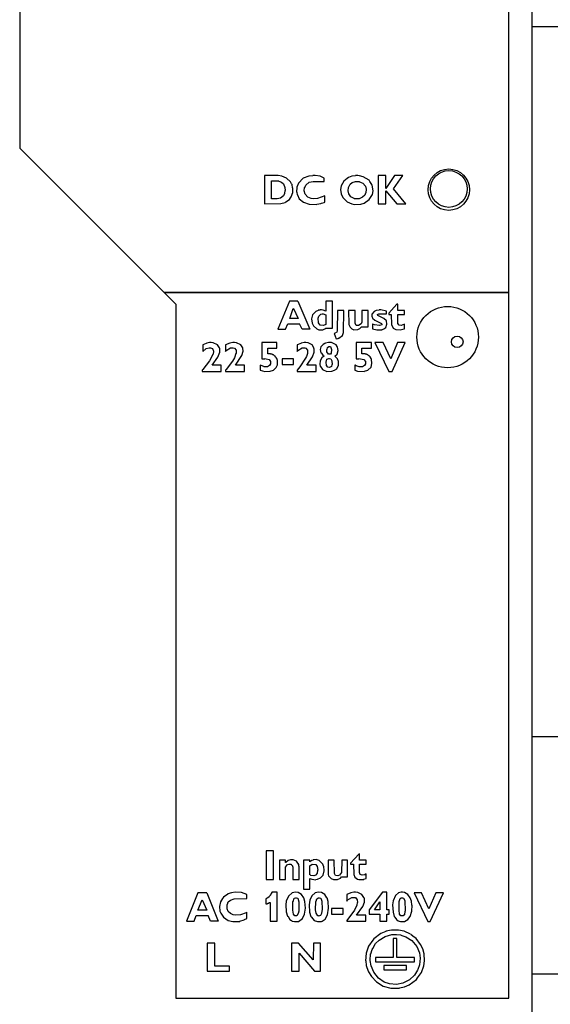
# Model space of a CAD drawing. Extents: x 0 to 420, y 0 to 297.
# Tile 5 of 12: x 125 to 147, y 136 to 177. Entities that reach past the tile are written whole.
import ezdxf

# ---------------------------------------------------------------- set-up
doc = ezdxf.new("R2010")
doc.units = 0
for name, color, linetype in [('L018', 7, 'CONTINUOUS'), ('L025', 4, 'CONTINUOUS'), ('L035', 2, 'CONTINUOUS'), ('T018', 7, 'CONTINUOUS')]:
    doc.layers.add(name, color=color, linetype=linetype)

# ---------------------------------------------------------------- blocks, each defined once
blk = doc.blocks.new('psi-data-fax-modem')
at = {"layer": 'L025'}
for p, q in [((0, -10), (17.5, -10)), ((17.5, -40), (0, -40))]:
    blk.add_line(p, q, dxfattribs=at)
at = {"layer": 'L035'}
blk.add_lwpolyline([(17.5, 0), (0, 0), (0, -50), (17.5, -50)], close=True, dxfattribs=at)
blk = doc.blocks.new('quint-ps-100-240ac-24dc-5')
at = {"layer": 'L018'}
for p, q in [((21.13, 9.262), (20.831, 9.03)), ((21.34, 9.345), (21.13, 9.262)), ((21.314, 9.135), (21.594, 9.214)), ((21.577, 9.398), (21.34, 9.35)), ((21.34, 9.35), (21.34, 9.345)), ((21.883, 9.402), (21.577, 9.402)), ((21.577, 9.402), (21.577, 9.398)), ((21.594, 9.218), (21.787, 9.214)), ((21.787, 9.214), (21.971, 9.196)), ((22.111, 9.358), (21.883, 9.402)), ((21.971, 9.196), (21.971, 9.192)), ((21.971, 9.192), (22.19, 9.117)), ((22.383, 9.227), (22.111, 9.358)), ((22.48, 9.148), (22.392, 9.218)), ((22.62, 9.047), (22.48, 9.148)), ((20.796, 8.968), (20.612, 8.718)), ((20.831, 9.03), (20.796, 8.968)), ((20.796, 8.626), (20.91, 8.828)), ((20.91, 8.828), (21.059, 8.981)), ((21.059, 8.981), (21.314, 9.135)), ((21.656, 9.043), (21.656, 8.249)), ((21.813, 9.043), (21.656, 9.043)), ((21.813, 8.249), (21.813, 9.043)), ((22.19, 9.117), (22.436, 8.959)), ((22.436, 8.959), (22.646, 8.71)), ((22.813, 8.793), (22.62, 9.047)), ((22.9, 8.604), (22.813, 8.793)), ((20.516, 8.429), (20.49, 8.1)), ((20.612, 8.718), (20.516, 8.429)), ((20.682, 8.114), (20.7, 8.394)), ((20.7, 8.394), (20.709, 8.394)), ((20.709, 8.394), (20.77, 8.587)), ((20.77, 8.587), (20.796, 8.626)), ((22.646, 8.71), (22.76, 8.438)), ((22.76, 8.438), (22.795, 8.214)), ((22.962, 8.394), (22.9, 8.604)), ((22.9, 8.604), (22.9, 8.604)), ((22.979, 8.1), (22.962, 8.394)), ((22.962, 8.394), (22.962, 8.394)), ((20.49, 8.1), (20.498, 8.1)), ((20.498, 8.1), (20.516, 7.912)), ((20.516, 7.912), (20.516, 7.912)), ((20.516, 7.912), (20.595, 7.662)), ((20.718, 7.886), (20.682, 8.114)), ((21.656, 8.249), (20.91, 8.249)), ((20.91, 8.249), (20.91, 8.061)), ((20.91, 8.061), (22.558, 8.061)), ((21.252, 7.903), (21.252, 7.719)), ((22.217, 7.903), (21.252, 7.903)), ((21.252, 7.903), (21.252, 7.719)), ((22.217, 7.903), (21.252, 7.903)), ((22.558, 8.249), (21.813, 8.249)), ((22.217, 7.719), (22.217, 7.903)), ((22.217, 7.719), (22.217, 7.903)), ((22.558, 8.061), (22.558, 8.249)), ((22.76, 7.934), (22.699, 7.736)), ((22.769, 7.934), (22.76, 7.934)), ((22.795, 8.214), (22.769, 7.934)), ((22.953, 7.886), (22.979, 8.1)), ((20.595, 7.662), (20.612, 7.636)), ((20.612, 7.636), (20.744, 7.434)), ((20.831, 7.618), (20.718, 7.886)), ((21.033, 7.368), (20.831, 7.618)), ((21.252, 7.719), (22.217, 7.719)), ((21.252, 7.719), (22.217, 7.719)), ((22.558, 7.5), (22.348, 7.298)), ((22.681, 7.702), (22.558, 7.5)), ((22.699, 7.736), (22.681, 7.702)), ((22.681, 7.381), (22.848, 7.614)), ((22.848, 7.614), (22.953, 7.886)), ((20.744, 7.434), (20.945, 7.219)), ((20.945, 7.219), (21.235, 7.035)), ((21.27, 7.206), (21.033, 7.368)), ((21.498, 7.136), (21.27, 7.206)), ((21.498, 7.132), (21.498, 7.136)), ((21.787, 7.105), (21.498, 7.132)), ((22.059, 7.154), (21.787, 7.105)), ((22.348, 7.298), (22.059, 7.154)), ((22.129, 7.005), (22.331, 7.088)), ((22.331, 7.088), (22.637, 7.32)), ((22.637, 7.32), (22.681, 7.381)), ((21.235, 7.035), (21.55, 6.952)), ((21.55, 6.952), (21.919, 6.952)), ((21.919, 6.956), (22.129, 7)), ((21.919, 6.952), (21.919, 6.956)), ((22.129, 7), (22.129, 7.005))]:
    blk.add_line(p, q, dxfattribs=at)
for centre, radius in [((24.001, 40.694), 0.776), ((23.952, 34.439), 1.297), ((24.356, 34.238), 0.245)]:
    blk.add_circle(centre, radius, dxfattribs=at)
blk.add_open_spline([(24.873, 40.663), (24.873, 41.146), (24.487, 41.54), (23.996, 41.54), (23.514, 41.54), (23.128, 41.146), (23.128, 40.663), (23.128, 40.181), (23.514, 39.791), (23.996, 39.791), (24.487, 39.791), (24.873, 40.181), (24.873, 40.663)], degree=3, knots=[0, 0, 0, 0, 1, 1, 1, 2, 2, 2, 3, 3, 3, 4, 4, 4, 4], dxfattribs=at)
at = {"layer": 'L025'}
for p, q in [((5.893, 58.482), (5.893, 42.421)), ((26.538, 36.32), (26.538, 58.482)), ((5.893, 42.421), (5.893, 42.421)), ((5.893, 42.421), (9.19, 39.125)), ((9.19, 39.125), (11.986, 36.32)), ((11.986, 36.32), (26.538, 36.32)), ((11.995, 36.32), (12.486, 35.825)), ((26.538, 36.32), (11.995, 36.32)), ((26.538, 6.522), (26.538, 36.32)), ((12.486, 35.825), (12.486, 6.522)), ((12.486, 6.522), (26.538, 6.522))]:
    blk.add_line(p, q, dxfattribs=at)
at = {"layer": 'L035'}
blk.add_line((27.503, 65.113), (27.503, 0), dxfattribs=at)
at = {"layer": 'T018'}
for p, q in [((16.22, 41.26), (16.22, 41.041)), ((16.799, 41.26), (16.22, 41.26)), ((16.957, 41.238), (16.799, 41.26)), ((17.158, 41.146), (16.957, 41.238)), ((18.096, 41.229), (17.86, 41.146)), ((18.263, 41.255), (18.096, 41.238)), ((18.096, 41.238), (18.096, 41.229)), ((18.263, 41.26), (18.263, 41.255)), ((18.368, 41.26), (18.263, 41.26)), ((18.579, 41.229), (18.368, 41.26)), ((18.684, 41.181), (18.579, 41.229)), ((18.745, 41.154), (18.684, 41.181)), ((19.771, 41.181), (19.718, 41.141)), ((19.911, 41.229), (19.771, 41.181)), ((20.069, 41.255), (19.911, 41.238)), ((19.911, 41.238), (19.911, 41.229)), ((20.069, 41.26), (20.069, 41.255)), ((20.156, 41.26), (20.069, 41.26)), ((20.235, 41.255), (20.156, 41.26)), ((20.393, 41.211), (20.235, 41.255)), ((20.639, 41.062), (20.393, 41.211)), ((21.34, 41.26), (21.016, 41.26)), ((21.016, 41.26), (21.016, 40.611)), ((21.708, 41.26), (21.34, 40.712)), ((21.34, 40.712), (21.34, 41.26)), ((21.664, 40.699), (22.059, 41.26)), ((22.059, 41.26), (21.708, 41.26)), ((16.22, 41.041), (16.22, 40.072)), ((16.518, 41.041), (16.816, 41.032)), ((16.518, 40.278), (16.518, 41.041)), ((16.816, 41.032), (16.834, 41.023)), ((16.834, 41.023), (16.939, 40.979)), ((16.939, 40.979), (17.018, 40.909)), ((17.018, 40.909), (17.088, 40.76)), ((17.088, 40.76), (17.097, 40.624)), ((17.325, 40.988), (17.158, 41.146)), ((17.36, 40.905), (17.325, 40.988)), ((17.386, 40.878), (17.36, 40.905)), ((17.404, 40.738), (17.386, 40.878)), ((17.588, 40.773), (17.579, 40.558)), ((17.658, 40.944), (17.588, 40.773)), ((17.86, 41.146), (17.658, 40.944)), ((17.903, 40.611), (17.912, 40.756)), ((17.912, 40.756), (17.921, 40.756)), ((17.921, 40.756), (17.965, 40.856)), ((17.965, 40.856), (18.105, 40.975)), ((18.105, 40.975), (18.272, 41.014)), ((18.272, 41.014), (18.745, 41.014)), ((18.745, 41.014), (18.745, 41.154)), ((19.455, 40.83), (19.429, 40.672)), ((19.569, 41.027), (19.455, 40.83)), ((19.718, 41.141), (19.569, 41.027)), ((19.753, 40.611), (19.762, 40.756)), ((19.762, 40.756), (19.771, 40.756)), ((19.771, 40.756), (19.832, 40.892)), ((19.832, 40.892), (19.928, 40.97)), ((19.928, 40.97), (20.069, 41.014)), ((20.069, 41.014), (20.235, 41.005)), ((20.235, 41.005), (20.235, 40.997)), ((20.235, 40.997), (20.367, 40.944)), ((20.367, 40.944), (20.481, 40.813)), ((20.481, 40.813), (20.516, 40.69)), ((20.665, 41.014), (20.639, 41.062)), ((20.753, 40.878), (20.674, 41.014)), ((20.77, 40.856), (20.753, 40.878)), ((20.814, 40.615), (20.77, 40.856)), ((17.027, 40.405), (16.895, 40.308)), ((17.071, 40.497), (17.027, 40.405)), ((17.088, 40.624), (17.071, 40.497)), ((17.071, 40.497), (17.071, 40.497)), ((17.097, 40.624), (17.088, 40.624)), ((17.325, 40.322), (17.351, 40.357)), ((17.351, 40.357), (17.413, 40.55)), ((17.413, 40.738), (17.404, 40.738)), ((17.413, 40.55), (17.413, 40.738)), ((17.579, 40.558), (17.588, 40.558)), ((17.588, 40.558), (17.605, 40.444)), ((17.605, 40.444), (17.614, 40.444)), ((17.614, 40.444), (17.693, 40.282)), ((17.939, 40.48), (17.903, 40.611)), ((18.052, 40.348), (17.939, 40.48)), ((18.193, 40.295), (18.052, 40.348)), ((18.771, 40.409), (18.456, 40.291)), ((18.771, 40.142), (18.771, 40.409)), ((19.429, 40.672), (19.455, 40.493)), ((19.455, 40.493), (19.455, 40.493)), ((19.455, 40.493), (19.534, 40.331)), ((19.534, 40.331), (19.709, 40.155)), ((19.779, 40.493), (19.753, 40.611)), ((19.867, 40.361), (19.779, 40.493)), ((20.007, 40.295), (19.867, 40.361)), ((20.358, 40.344), (20.218, 40.282)), ((20.455, 40.431), (20.358, 40.344)), ((20.481, 40.51), (20.455, 40.431)), ((20.498, 40.528), (20.481, 40.51)), ((20.516, 40.69), (20.498, 40.528)), ((20.647, 40.243), (20.779, 40.462)), ((20.779, 40.462), (20.814, 40.615)), ((21.016, 40.611), (21.016, 40.072)), ((21.34, 40.072), (21.34, 40.611)), ((21.34, 40.611), (21.349, 40.611)), ((21.349, 40.611), (21.805, 40.072)), ((22.182, 40.072), (21.664, 40.699)), ((16.22, 40.072), (16.913, 40.076)), ((16.764, 40.278), (16.518, 40.278)), ((16.895, 40.308), (16.764, 40.278)), ((16.913, 40.081), (17.097, 40.129)), ((16.913, 40.076), (16.913, 40.081)), ((17.097, 40.129), (17.123, 40.146)), ((17.123, 40.146), (17.272, 40.243)), ((17.272, 40.243), (17.325, 40.322)), ((17.693, 40.282), (17.868, 40.133)), ((17.868, 40.133), (18.105, 40.046)), ((18.105, 40.046), (18.438, 40.041)), ((18.193, 40.291), (18.193, 40.295)), ((18.272, 40.282), (18.193, 40.291)), ((18.456, 40.291), (18.272, 40.278)), ((18.272, 40.278), (18.272, 40.282)), ((18.438, 40.046), (18.605, 40.081)), ((18.438, 40.041), (18.438, 40.046)), ((18.605, 40.081), (18.622, 40.094)), ((18.622, 40.094), (18.736, 40.129)), ((18.736, 40.129), (18.754, 40.142)), ((18.754, 40.142), (18.771, 40.142)), ((19.709, 40.155), (19.902, 40.063)), ((19.902, 40.063), (20.016, 40.041)), ((20.025, 40.282), (20.007, 40.295)), ((20.016, 40.041), (20.288, 40.046)), ((20.218, 40.282), (20.025, 40.282)), ((20.288, 40.05), (20.428, 40.098)), ((20.288, 40.046), (20.288, 40.05)), ((20.428, 40.098), (20.647, 40.243)), ((21.016, 40.072), (21.34, 40.072)), ((21.805, 40.072), (22.182, 40.072)), ((17.281, 35.956), (16.781, 34.768)), ((17.632, 35.956), (17.281, 35.956)), ((17.632, 35.956), (18.131, 34.768)), ((19.087, 35.956), (18.815, 35.956)), ((18.815, 35.956), (18.815, 35.535)), ((19.087, 35.421), (19.087, 35.956)), ((21.813, 35.825), (21.471, 35.456)), ((21.848, 35.825), (21.813, 35.825)), ((21.848, 35.566), (21.848, 35.825)), ((17.29, 35.22), (17.439, 35.653)), ((17.439, 35.653), (17.448, 35.653)), ((17.448, 35.653), (17.649, 35.22)), ((18.254, 35.382), (18.21, 35.215)), ((18.386, 35.522), (18.254, 35.382)), ((18.491, 35.566), (18.386, 35.522)), ((18.57, 35.583), (18.491, 35.57)), ((18.491, 35.57), (18.491, 35.566)), ((18.517, 35.32), (18.605, 35.408)), ((18.57, 35.588), (18.57, 35.583)), ((18.631, 35.588), (18.57, 35.588)), ((18.605, 35.408), (18.657, 35.421)), ((18.692, 35.575), (18.631, 35.588)), ((18.657, 35.421), (18.701, 35.417)), ((18.815, 35.535), (18.692, 35.575)), ((18.701, 35.417), (18.815, 35.382)), ((18.815, 35.382), (18.815, 34.974)), ((19.087, 34.816), (19.087, 35.421)), ((19.297, 35.566), (19.289, 34.698)), ((19.569, 35.566), (19.297, 35.566)), ((19.56, 34.637), (19.569, 35.566)), ((19.771, 35.566), (19.779, 34.974)), ((20.043, 35.566), (19.771, 35.566)), ((20.043, 35.031), (20.043, 35.566)), ((20.332, 35.566), (20.332, 35.053)), ((20.604, 35.566), (20.332, 35.566)), ((20.604, 35.04), (20.604, 35.566)), ((20.849, 35.518), (20.753, 35.404)), ((20.753, 35.404), (20.753, 35.29)), ((20.937, 35.557), (20.849, 35.518)), ((21.059, 35.583), (20.937, 35.566)), ((20.937, 35.566), (20.937, 35.557)), ((20.998, 35.399), (21.051, 35.421)), ((21.007, 35.351), (20.998, 35.399)), ((21.261, 35.22), (21.007, 35.351)), ((21.051, 35.421), (21.366, 35.421)), ((21.059, 35.588), (21.059, 35.583)), ((21.13, 35.588), (21.059, 35.588)), ((21.366, 35.535), (21.13, 35.588)), ((21.366, 35.421), (21.366, 35.535)), ((21.471, 35.456), (21.471, 35.399)), ((21.471, 35.399), (21.568, 35.399)), ((21.568, 35.399), (21.577, 34.965)), ((22.138, 35.566), (21.848, 35.566)), ((21.848, 35.018), (21.848, 35.399)), ((21.848, 35.399), (22.138, 35.399)), ((22.138, 35.399), (22.138, 35.566)), ((17.106, 34.768), (17.211, 35)), ((17.211, 35), (17.702, 35)), ((17.649, 35.22), (17.29, 35.22)), ((17.807, 34.768), (17.702, 35)), ((18.21, 35.215), (18.228, 35.022)), ((18.228, 35.022), (18.237, 35.022)), ((18.237, 35.022), (18.289, 34.908)), ((18.491, 35.242), (18.517, 35.32)), ((18.5, 35.036), (18.491, 35.242)), ((18.491, 35.242), (18.491, 35.242)), ((18.579, 34.948), (18.5, 35.036)), ((18.719, 34.926), (18.579, 34.948)), ((18.815, 34.974), (18.719, 34.926)), ((19.779, 34.974), (19.788, 34.974)), ((19.788, 34.974), (19.832, 34.865)), ((20.095, 34.935), (20.043, 35.031)), ((20.183, 34.935), (20.095, 34.935)), ((20.306, 35.005), (20.183, 34.935)), ((20.323, 35.04), (20.306, 35.005)), ((20.332, 35.053), (20.323, 35.053)), ((20.323, 35.053), (20.323, 35.04)), ((20.604, 34.869), (20.604, 35.04)), ((20.753, 35.29), (20.761, 35.29)), ((20.761, 35.29), (20.779, 35.242)), ((20.779, 35.242), (20.875, 35.149)), ((20.779, 34.983), (20.779, 34.79)), ((20.796, 34.983), (20.779, 34.983)), ((20.867, 34.957), (20.796, 34.983)), ((20.867, 34.952), (20.867, 34.957)), ((21.077, 34.926), (20.867, 34.952)), ((20.875, 35.149), (21.165, 35.018)), ((21.173, 34.957), (21.077, 34.926)), ((21.165, 35.018), (21.173, 34.987)), ((21.173, 34.987), (21.173, 34.957)), ((21.366, 35.119), (21.261, 35.22)), ((21.349, 34.851), (21.392, 34.987)), ((21.392, 34.987), (21.366, 35.119)), ((21.577, 34.965), (21.585, 34.965)), ((21.585, 34.965), (21.656, 34.821)), ((21.901, 34.939), (21.848, 35.018)), ((21.997, 34.926), (21.901, 34.939)), ((22.138, 34.983), (21.997, 34.926)), ((22.138, 34.79), (22.138, 34.983)), ((16.781, 34.768), (17.106, 34.768)), ((18.131, 34.768), (17.807, 34.768)), ((18.289, 34.908), (18.43, 34.781)), ((18.43, 34.781), (18.517, 34.742)), ((18.517, 34.742), (18.684, 34.751)), ((18.684, 34.751), (18.771, 34.786)), ((18.771, 34.786), (18.806, 34.816)), ((18.806, 34.816), (19.087, 34.816)), ((19.175, 34.584), (19.157, 34.584)), ((19.157, 34.584), (19.245, 34.369)), ((19.271, 34.641), (19.175, 34.584)), ((19.289, 34.698), (19.271, 34.641)), ((19.289, 34.698), (19.289, 34.698)), ((19.508, 34.505), (19.56, 34.637)), ((19.832, 34.865), (19.911, 34.781)), ((19.911, 34.781), (19.999, 34.742)), ((19.999, 34.742), (20.165, 34.755)), ((20.165, 34.759), (20.244, 34.803)), ((20.165, 34.755), (20.165, 34.759)), ((20.244, 34.803), (20.323, 34.869)), ((20.323, 34.869), (20.604, 34.869)), ((20.779, 34.79), (20.963, 34.742)), ((20.963, 34.742), (21.182, 34.751)), ((21.182, 34.755), (21.235, 34.768)), ((21.182, 34.751), (21.182, 34.755)), ((21.235, 34.768), (21.261, 34.786)), ((21.261, 34.786), (21.349, 34.851)), ((21.656, 34.821), (21.77, 34.755)), ((21.77, 34.755), (21.945, 34.742)), ((21.945, 34.751), (22.111, 34.786)), ((21.945, 34.742), (21.945, 34.751)), ((22.111, 34.786), (22.111, 34.79)), ((22.111, 34.79), (22.138, 34.79)), ((13.766, 34.172), (13.625, 34.106)), ((13.625, 34.106), (13.625, 33.834)), ((13.792, 34.189), (13.766, 34.172)), ((13.906, 34.207), (13.792, 34.189)), ((13.906, 34.216), (13.906, 34.207)), ((13.976, 34.216), (13.906, 34.216)), ((14.064, 34.203), (13.976, 34.216)), ((14.239, 34.119), (14.064, 34.203)), ((14.327, 33.992), (14.239, 34.119)), ((14.756, 34.185), (14.581, 34.106)), ((14.581, 34.106), (14.581, 33.834)), ((14.888, 34.207), (14.756, 34.189)), ((14.756, 34.189), (14.756, 34.185)), ((14.888, 34.216), (14.888, 34.207)), ((14.958, 34.216), (14.888, 34.216)), ((15.046, 34.203), (14.958, 34.216)), ((15.221, 34.119), (15.046, 34.203)), ((15.309, 33.992), (15.221, 34.119)), ((16.115, 34.216), (16.115, 33.519)), ((16.737, 34.216), (16.115, 34.216)), ((16.737, 33.97), (16.737, 34.216)), ((17.754, 34.172), (17.605, 34.106)), ((17.605, 34.106), (17.605, 33.834)), ((17.772, 34.189), (17.754, 34.172)), ((17.903, 34.207), (17.772, 34.189)), ((17.903, 34.216), (17.903, 34.207)), ((17.974, 34.216), (17.903, 34.216)), ((18.061, 34.203), (17.974, 34.216)), ((18.228, 34.119), (18.061, 34.203)), ((18.307, 33.992), (18.228, 34.119)), ((18.692, 34.124), (18.605, 34.023)), ((18.771, 34.172), (18.692, 34.124)), ((18.798, 34.189), (18.771, 34.172)), ((18.92, 34.207), (18.798, 34.189)), ((18.92, 34.216), (18.92, 34.207)), ((18.991, 34.216), (18.92, 34.216)), ((19.052, 34.207), (18.991, 34.216)), ((19.245, 34.111), (19.052, 34.207)), ((19.245, 34.369), (19.332, 34.382)), ((19.289, 34.049), (19.245, 34.111)), ((19.332, 34.387), (19.367, 34.4)), ((19.332, 34.382), (19.332, 34.387)), ((19.367, 34.4), (19.508, 34.505)), ((20.086, 34.216), (20.086, 33.519)), ((20.735, 34.216), (20.086, 34.216)), ((20.735, 33.97), (20.735, 34.216)), ((20.884, 34.216), (21.471, 32.993)), ((21.235, 34.216), (20.884, 34.216)), ((21.55, 33.528), (21.235, 34.216)), ((21.84, 34.216), (21.55, 33.528)), ((21.612, 32.993), (22.164, 34.216)), ((22.164, 34.216), (21.84, 34.216)), ((13.625, 33.834), (13.766, 33.957)), ((13.766, 33.957), (13.888, 33.992)), ((13.888, 33.992), (13.941, 33.988)), ((14.046, 33.707), (13.906, 33.436)), ((13.941, 33.988), (14.029, 33.953)), ((14.029, 33.953), (14.073, 33.852)), ((14.055, 33.725), (14.046, 33.707)), ((14.073, 33.852), (14.055, 33.725)), ((14.248, 33.585), (14.344, 33.799)), ((14.336, 33.953), (14.327, 33.992)), ((14.344, 33.953), (14.336, 33.953)), ((14.344, 33.799), (14.344, 33.953)), ((14.581, 33.834), (14.607, 33.87)), ((14.607, 33.87), (14.791, 33.983)), ((14.791, 33.983), (14.844, 33.992)), ((14.844, 33.992), (14.897, 33.988)), ((14.897, 33.988), (14.958, 33.975)), ((14.958, 33.975), (15.028, 33.883)), ((15.019, 33.751), (14.958, 33.567)), ((15.028, 33.751), (15.019, 33.751)), ((15.028, 33.883), (15.028, 33.751)), ((15.265, 33.659), (15.326, 33.839)), ((15.309, 33.97), (15.309, 33.992)), ((15.326, 33.839), (15.309, 33.97)), ((16.361, 33.738), (16.361, 33.97)), ((16.361, 33.97), (16.737, 33.97)), ((16.466, 33.738), (16.361, 33.738)), ((16.466, 33.734), (16.466, 33.738)), ((16.483, 33.734), (16.466, 33.734)), ((16.483, 33.725), (16.483, 33.734)), ((16.51, 33.725), (16.483, 33.725)), ((16.51, 33.721), (16.51, 33.725)), ((16.536, 33.721), (16.51, 33.721)), ((16.536, 33.716), (16.536, 33.721)), ((16.545, 33.716), (16.536, 33.716)), ((16.545, 33.707), (16.545, 33.716)), ((16.562, 33.707), (16.545, 33.707)), ((16.571, 33.694), (16.562, 33.707)), ((16.58, 33.694), (16.571, 33.694)), ((16.58, 33.69), (16.58, 33.694)), ((16.588, 33.69), (16.58, 33.69)), ((16.588, 33.685), (16.588, 33.69)), ((16.606, 33.685), (16.588, 33.685)), ((16.606, 33.672), (16.606, 33.685)), ((17.605, 33.834), (17.632, 33.87)), ((17.632, 33.87), (17.816, 33.983)), ((17.816, 33.983), (17.868, 33.992)), ((17.868, 33.992), (17.921, 33.988)), ((17.921, 33.988), (17.974, 33.975)), ((17.974, 33.975), (18.044, 33.883)), ((18.035, 33.751), (17.991, 33.62)), ((18.044, 33.751), (18.035, 33.751)), ((18.044, 33.883), (18.044, 33.751)), ((18.245, 33.607), (18.316, 33.799)), ((18.307, 33.953), (18.307, 33.992)), ((18.316, 33.953), (18.307, 33.953)), ((18.316, 33.799), (18.316, 33.953)), ((18.605, 34.023), (18.579, 33.922)), ((18.579, 33.922), (18.605, 33.777)), ((18.605, 33.777), (18.622, 33.756)), ((18.622, 33.756), (18.684, 33.672)), ((18.859, 33.821), (18.859, 33.918)), ((18.859, 33.918), (18.868, 33.918)), ((18.92, 33.716), (18.859, 33.821)), ((18.868, 33.918), (18.885, 34.001)), ((18.885, 34.001), (18.938, 34.049)), ((19.008, 33.721), (18.92, 33.716)), ((18.938, 34.049), (18.973, 34.04)), ((18.973, 34.04), (19.008, 34.036)), ((19.008, 34.036), (19.052, 33.918)), ((19.034, 33.756), (19.008, 33.721)), ((19.052, 33.918), (19.034, 33.756)), ((19.192, 33.628), (19.289, 33.725)), ((19.306, 34.01), (19.289, 34.049)), ((19.289, 33.725), (19.332, 33.87)), ((19.332, 33.87), (19.306, 34.01)), ((20.332, 33.738), (20.332, 33.97)), ((20.332, 33.97), (20.735, 33.97)), ((20.446, 33.738), (20.332, 33.738)), ((20.446, 33.734), (20.446, 33.738)), ((20.472, 33.734), (20.446, 33.734)), ((20.472, 33.725), (20.472, 33.734)), ((20.498, 33.725), (20.472, 33.725)), ((20.498, 33.721), (20.498, 33.725)), ((20.525, 33.721), (20.498, 33.721)), ((20.525, 33.716), (20.525, 33.721)), ((20.533, 33.716), (20.525, 33.716)), ((20.533, 33.707), (20.533, 33.716)), ((20.551, 33.707), (20.533, 33.707)), ((20.551, 33.694), (20.551, 33.707)), ((20.568, 33.694), (20.551, 33.694)), ((20.568, 33.69), (20.568, 33.694)), ((20.577, 33.69), (20.568, 33.69)), ((20.577, 33.685), (20.577, 33.69)), ((20.586, 33.685), (20.577, 33.685)), ((20.595, 33.672), (20.586, 33.685)), ((13.906, 33.436), (13.625, 33.067)), ((14.011, 33.26), (14.248, 33.585)), ((14.397, 33.256), (14.011, 33.26)), ((14.87, 33.418), (14.607, 33.067)), ((14.958, 33.567), (14.87, 33.418)), ((14.958, 33.567), (14.958, 33.567)), ((14.993, 33.256), (15.265, 33.659)), ((16.115, 33.519), (16.141, 33.519)), ((16.141, 33.519), (16.141, 33.523)), ((16.141, 33.523), (16.168, 33.523)), ((16.168, 33.523), (16.168, 33.528)), ((16.168, 33.528), (16.238, 33.528)), ((16.238, 33.528), (16.238, 33.536)), ((16.238, 33.536), (16.299, 33.528)), ((16.299, 33.528), (16.422, 33.493)), ((16.422, 33.493), (16.483, 33.409)), ((16.483, 33.304), (16.439, 33.243)), ((16.483, 33.409), (16.483, 33.304)), ((16.624, 33.672), (16.606, 33.672)), ((16.641, 33.65), (16.624, 33.672)), ((16.65, 33.65), (16.641, 33.65)), ((16.659, 33.637), (16.65, 33.65)), ((16.667, 33.637), (16.659, 33.637)), ((16.694, 33.593), (16.667, 33.637)), ((16.703, 33.593), (16.694, 33.593)), ((16.737, 33.536), (16.703, 33.593)), ((16.72, 33.155), (16.773, 33.269)), ((16.773, 33.444), (16.737, 33.536)), ((16.773, 33.269), (16.773, 33.444)), ((16.773, 33.444), (16.773, 33.444)), ((16.966, 33.523), (16.966, 33.287)), ((17.448, 33.523), (16.966, 33.523)), ((16.966, 33.287), (17.448, 33.287)), ((17.448, 33.287), (17.448, 33.523)), ((17.947, 33.545), (17.711, 33.177)), ((17.991, 33.62), (17.947, 33.545)), ((18.009, 33.256), (18.245, 33.607)), ((18.57, 33.44), (18.552, 33.295)), ((18.552, 33.295), (18.561, 33.295)), ((18.561, 33.295), (18.579, 33.203)), ((18.64, 33.567), (18.57, 33.44)), ((18.719, 33.62), (18.64, 33.567)), ((18.684, 33.672), (18.736, 33.637)), ((18.736, 33.637), (18.719, 33.62)), ((18.824, 33.374), (18.859, 33.501)), ((18.842, 33.243), (18.824, 33.374)), ((18.824, 33.374), (18.824, 33.374)), ((18.859, 33.501), (18.938, 33.541)), ((18.938, 33.541), (18.973, 33.536)), ((18.973, 33.536), (19.017, 33.528)), ((19.017, 33.528), (19.069, 33.436)), ((19.069, 33.287), (19.052, 33.203)), ((19.069, 33.436), (19.078, 33.287)), ((19.078, 33.287), (19.069, 33.287)), ((19.218, 33.611), (19.192, 33.628)), ((19.289, 33.541), (19.218, 33.611)), ((19.306, 33.523), (19.297, 33.541)), ((19.341, 33.409), (19.306, 33.523)), ((19.306, 33.523), (19.306, 33.523)), ((19.35, 33.409), (19.341, 33.409)), ((19.35, 33.252), (19.35, 33.409)), ((20.086, 33.519), (20.113, 33.519)), ((20.113, 33.519), (20.113, 33.523)), ((20.113, 33.523), (20.148, 33.523)), ((20.148, 33.523), (20.148, 33.528)), ((20.148, 33.528), (20.209, 33.528)), ((20.209, 33.528), (20.209, 33.536)), ((20.209, 33.536), (20.27, 33.528)), ((20.27, 33.528), (20.411, 33.493)), ((20.411, 33.493), (20.481, 33.409)), ((20.481, 33.304), (20.437, 33.243)), ((20.481, 33.409), (20.481, 33.304)), ((20.604, 33.672), (20.595, 33.672)), ((20.621, 33.65), (20.604, 33.672)), ((20.639, 33.65), (20.621, 33.65)), ((20.647, 33.637), (20.639, 33.65)), ((20.656, 33.637), (20.647, 33.637)), ((20.674, 33.607), (20.656, 33.637)), ((20.682, 33.607), (20.674, 33.607)), ((20.718, 33.536), (20.682, 33.607)), ((20.735, 33.501), (20.718, 33.536)), ((20.718, 33.173), (20.753, 33.322)), ((20.753, 33.322), (20.735, 33.501)), ((20.735, 33.501), (20.735, 33.501)), ((13.625, 33.067), (13.599, 33.046)), ((13.599, 33.046), (13.599, 32.993)), ((13.599, 32.993), (14.397, 32.993)), ((14.397, 32.993), (14.397, 33.256)), ((14.607, 33.067), (14.581, 33.046)), ((14.581, 33.046), (14.581, 32.993)), ((14.581, 32.993), (15.379, 32.993)), ((15.379, 33.256), (14.993, 33.256)), ((15.379, 32.993), (15.379, 33.256)), ((16.036, 33.256), (16.036, 33.041)), ((16.045, 33.256), (16.036, 33.256)), ((16.036, 33.041), (16.238, 32.993)), ((16.133, 33.221), (16.045, 33.256)), ((16.133, 33.212), (16.133, 33.221)), ((16.194, 33.195), (16.133, 33.212)), ((16.212, 33.186), (16.194, 33.195)), ((16.352, 33.186), (16.212, 33.186)), ((16.238, 32.993), (16.457, 33.002)), ((16.439, 33.234), (16.352, 33.186)), ((16.439, 33.243), (16.439, 33.234)), ((16.457, 33.006), (16.597, 33.046)), ((16.457, 33.002), (16.457, 33.006)), ((16.597, 33.046), (16.72, 33.155)), ((17.711, 33.177), (17.605, 33.046)), ((17.605, 33.046), (17.605, 32.993)), ((17.605, 32.993), (18.403, 32.993)), ((18.403, 33.256), (18.009, 33.256)), ((18.403, 32.993), (18.403, 33.256)), ((18.579, 33.203), (18.596, 33.177)), ((18.596, 33.177), (18.675, 33.072)), ((18.675, 33.072), (18.85, 32.993)), ((18.894, 33.168), (18.842, 33.243)), ((18.85, 32.993), (19.069, 33.002)), ((18.973, 33.155), (18.894, 33.168)), ((19.052, 33.203), (18.973, 33.155)), ((19.069, 33.006), (19.183, 33.046)), ((19.069, 33.002), (19.069, 33.006)), ((19.183, 33.046), (19.271, 33.103)), ((19.271, 33.103), (19.35, 33.252)), ((20.034, 33.256), (20.034, 33.041)), ((20.043, 33.256), (20.034, 33.256)), ((20.034, 33.041), (20.148, 33.006)), ((20.051, 33.252), (20.043, 33.256)), ((20.086, 33.225), (20.051, 33.252)), ((20.218, 33.19), (20.086, 33.225)), ((20.148, 33.006), (20.437, 32.993)), ((20.218, 33.186), (20.218, 33.19)), ((20.358, 33.186), (20.218, 33.186)), ((20.437, 33.234), (20.358, 33.186)), ((20.437, 33.243), (20.437, 33.234)), ((20.437, 33.002), (20.586, 33.046)), ((20.437, 32.993), (20.437, 33.002)), ((20.586, 33.046), (20.718, 33.173)), ((21.471, 32.993), (21.612, 32.993)), ((16.299, 12.747), (16.299, 11.532)), ((16.597, 12.747), (16.299, 12.747)), ((16.299, 12.747), (16.299, 11.532)), ((16.597, 12.747), (16.299, 12.747)), ((16.597, 11.532), (16.597, 12.747)), ((16.597, 11.532), (16.597, 12.747)), ((20.2, 12.611), (19.85, 12.221)), ((20.227, 12.62), (20.2, 12.611)), ((20.227, 12.357), (20.227, 12.62)), ((16.86, 12.357), (16.86, 11.532)), ((17.106, 12.357), (16.86, 12.357)), ((17.106, 12.256), (17.106, 12.357)), ((17.123, 12.26), (17.106, 12.256)), ((17.106, 12.063), (17.193, 12.164)), ((17.106, 11.532), (17.106, 12.063)), ((17.228, 12.339), (17.123, 12.26)), ((17.193, 12.164), (17.255, 12.19)), ((17.325, 12.37), (17.228, 12.339)), ((17.255, 12.19), (17.299, 12.181)), ((17.299, 12.181), (17.325, 12.181)), ((17.43, 12.374), (17.325, 12.374)), ((17.325, 12.374), (17.325, 12.37)), ((17.325, 12.181), (17.325, 12.177)), ((17.325, 12.177), (17.342, 12.177)), ((17.342, 12.177), (17.342, 12.172)), ((17.342, 12.172), (17.351, 12.172)), ((17.351, 12.172), (17.36, 12.155)), ((17.36, 12.155), (17.377, 12.155)), ((17.377, 12.155), (17.386, 12.129)), ((17.386, 12.129), (17.395, 12.129)), ((17.395, 12.129), (17.404, 12.107)), ((17.404, 12.107), (17.404, 12.107)), ((17.404, 12.107), (17.404, 12.072)), ((17.404, 12.072), (17.413, 12.072)), ((17.413, 12.072), (17.413, 11.532)), ((17.579, 12.308), (17.43, 12.374)), ((17.658, 12.19), (17.579, 12.308)), ((17.658, 12.181), (17.658, 12.19)), ((17.667, 12.181), (17.658, 12.181)), ((17.667, 12.172), (17.667, 12.181)), ((17.676, 12.172), (17.667, 12.172)), ((17.676, 12.155), (17.676, 12.172)), ((17.676, 12.098), (17.676, 12.155)), ((17.676, 12.155), (17.676, 12.155)), ((17.684, 12.098), (17.676, 12.098)), ((17.684, 11.532), (17.684, 12.098)), ((17.868, 12.357), (17.868, 11.581)), ((18.14, 12.357), (17.868, 12.357)), ((18.14, 12.278), (18.14, 12.357)), ((18.219, 12.339), (18.14, 12.278)), ((18.14, 12.115), (18.237, 12.181)), ((18.14, 11.738), (18.14, 12.115)), ((18.272, 12.357), (18.219, 12.339)), ((18.237, 12.181), (18.386, 12.172)), ((18.403, 12.378), (18.272, 12.361)), ((18.272, 12.361), (18.272, 12.357)), ((18.386, 12.172), (18.447, 12.08)), ((18.535, 12.339), (18.403, 12.378)), ((18.447, 12.08), (18.473, 11.927)), ((18.684, 12.19), (18.535, 12.339)), ((18.719, 12.093), (18.684, 12.19)), ((18.728, 12.093), (18.719, 12.093)), ((18.745, 11.905), (18.728, 12.093)), ((18.903, 12.357), (18.903, 11.747)), ((19.166, 12.357), (18.903, 12.357)), ((19.175, 11.791), (19.166, 12.357)), ((19.481, 12.357), (19.473, 11.826)), ((19.727, 12.357), (19.481, 12.357)), ((19.727, 11.655), (19.727, 12.357)), ((19.85, 12.221), (19.85, 12.19)), ((19.85, 12.19), (19.981, 12.19)), ((19.981, 12.19), (19.99, 11.743)), ((20.516, 12.357), (20.227, 12.357)), ((20.227, 11.83), (20.227, 12.19)), ((20.227, 12.19), (20.516, 12.19)), ((20.516, 12.19), (20.516, 12.357)), ((18.149, 11.738), (18.14, 11.738)), ((18.184, 11.712), (18.149, 11.738)), ((18.307, 11.69), (18.184, 11.712)), ((18.394, 11.725), (18.307, 11.69)), ((18.403, 11.747), (18.394, 11.725)), ((18.447, 11.809), (18.403, 11.747)), ((18.465, 11.927), (18.447, 11.809)), ((18.473, 11.927), (18.465, 11.927)), ((18.587, 11.607), (18.692, 11.721)), ((18.692, 11.721), (18.745, 11.905)), ((18.903, 11.747), (18.912, 11.747)), ((18.912, 11.747), (18.929, 11.695)), ((18.929, 11.695), (19.043, 11.572)), ((19.218, 11.708), (19.175, 11.791)), ((19.315, 11.69), (19.218, 11.708)), ((19.385, 11.725), (19.315, 11.69)), ((19.473, 11.826), (19.385, 11.725)), ((19.429, 11.594), (19.473, 11.655)), ((19.473, 11.655), (19.727, 11.655)), ((19.99, 11.743), (19.999, 11.743)), ((19.999, 11.743), (20.034, 11.638)), ((20.262, 11.747), (20.227, 11.83)), ((20.341, 11.725), (20.262, 11.747)), ((20.463, 11.738), (20.341, 11.721)), ((20.341, 11.721), (20.341, 11.725)), ((20.516, 11.774), (20.463, 11.738)), ((20.516, 11.581), (20.516, 11.774)), ((20.516, 11.774), (20.516, 11.774)), ((16.299, 11.532), (16.597, 11.532)), ((16.299, 11.532), (16.597, 11.532)), ((16.86, 11.532), (17.106, 11.532)), ((17.413, 11.532), (17.684, 11.532)), ((17.868, 11.581), (17.868, 11.134)), ((17.868, 11.581), (17.868, 11.134)), ((18.14, 11.134), (18.14, 11.581)), ((18.14, 11.134), (18.14, 11.581)), ((18.14, 11.581), (18.219, 11.546)), ((18.219, 11.546), (18.386, 11.528)), ((18.386, 11.532), (18.465, 11.546)), ((18.386, 11.528), (18.386, 11.532)), ((18.465, 11.554), (18.587, 11.607)), ((18.465, 11.546), (18.465, 11.554)), ((19.043, 11.572), (19.14, 11.532)), ((19.14, 11.532), (19.306, 11.541)), ((19.306, 11.541), (19.429, 11.594)), ((20.034, 11.638), (20.148, 11.554)), ((20.148, 11.554), (20.2, 11.532)), ((20.2, 11.532), (20.419, 11.541)), ((20.419, 11.546), (20.516, 11.581)), ((20.419, 11.541), (20.419, 11.546)), ((13.415, 10.976), (12.933, 9.784)), ((13.783, 10.976), (13.415, 10.976)), ((13.783, 10.976), (14.265, 9.784)), ((14.677, 10.923), (14.493, 10.796)), ((14.826, 10.976), (14.677, 10.927)), ((14.677, 10.927), (14.677, 10.923)), ((14.984, 10.998), (14.826, 10.98)), ((14.826, 10.98), (14.826, 10.976)), ((15.247, 10.989), (14.984, 11.006)), ((14.984, 11.006), (14.984, 10.998)), ((15.484, 10.897), (15.247, 10.989)), ((15.484, 10.73), (15.484, 10.897)), ((16.448, 10.844), (16.404, 10.809)), ((16.475, 10.875), (16.448, 10.857)), ((16.448, 10.857), (16.448, 10.844)), ((16.492, 10.906), (16.475, 10.897)), ((16.475, 10.897), (16.475, 10.884)), ((16.475, 10.884), (16.475, 10.884)), ((16.475, 10.884), (16.475, 10.875)), ((16.51, 10.932), (16.492, 10.927)), ((16.492, 10.927), (16.492, 10.914)), ((16.492, 10.914), (16.492, 10.914)), ((16.492, 10.914), (16.492, 10.906)), ((16.527, 10.963), (16.51, 10.958)), ((16.51, 10.958), (16.51, 10.945)), ((16.51, 10.945), (16.51, 10.945)), ((16.51, 10.945), (16.51, 10.932)), ((16.536, 10.989), (16.527, 10.989)), ((16.527, 10.989), (16.527, 10.976)), ((16.527, 10.976), (16.527, 10.976)), ((16.527, 10.976), (16.527, 10.963)), ((16.536, 11.006), (16.536, 10.989)), ((16.755, 11.006), (16.536, 11.006)), ((16.755, 10.572), (16.755, 11.006)), ((17.237, 10.831), (17.141, 10.616)), ((17.395, 10.967), (17.237, 10.831)), ((17.527, 10.998), (17.395, 10.967)), ((17.64, 10.993), (17.527, 11.006)), ((17.527, 11.006), (17.527, 10.998)), ((17.789, 10.906), (17.64, 10.993)), ((17.886, 10.761), (17.789, 10.906)), ((17.868, 11.134), (18.14, 11.134)), ((17.868, 11.134), (18.14, 11.134)), ((18.219, 10.844), (18.131, 10.66)), ((18.368, 10.967), (18.219, 10.844)), ((18.5, 10.998), (18.368, 10.967)), ((18.622, 10.993), (18.5, 11.006)), ((18.5, 11.006), (18.5, 10.998)), ((18.763, 10.91), (18.622, 10.993)), ((18.859, 10.761), (18.763, 10.91)), ((19.867, 10.976), (19.692, 10.897)), ((19.692, 10.897), (19.701, 10.625)), ((19.999, 10.998), (19.867, 10.98)), ((19.867, 10.98), (19.867, 10.976)), ((19.999, 11.006), (19.999, 10.998)), ((20.069, 11.006), (19.999, 11.006)), ((20.156, 10.993), (20.069, 11.006)), ((20.332, 10.91), (20.156, 10.993)), ((20.419, 10.783), (20.332, 10.91)), ((21.2, 11.006), (20.647, 10.261)), ((21.392, 11.006), (21.2, 11.006)), ((21.392, 10.59), (21.392, 11.006)), ((21.752, 10.866), (21.647, 10.634)), ((21.875, 10.967), (21.752, 10.866)), ((21.997, 10.998), (21.875, 10.967)), ((21.997, 11.006), (21.997, 10.998)), ((22.05, 11.006), (21.997, 11.006)), ((22.129, 10.993), (22.05, 11.006)), ((22.278, 10.906), (22.129, 10.993)), ((22.366, 10.761), (22.278, 10.906)), ((22.532, 10.976), (23.111, 9.757)), ((22.848, 10.976), (22.532, 10.976)), ((23.163, 10.292), (22.848, 10.976)), ((23.453, 10.976), (23.163, 10.292)), ((23.216, 9.757), (23.777, 10.976)), ((23.777, 10.976), (23.453, 10.976)), ((13.415, 10.235), (13.599, 10.673)), ((13.599, 10.673), (13.783, 10.235)), ((14.362, 10.599), (14.318, 10.397)), ((14.318, 10.397), (14.344, 10.2)), ((14.449, 10.739), (14.362, 10.599)), ((14.493, 10.796), (14.449, 10.739)), ((14.642, 10.476), (14.66, 10.494)), ((14.642, 10.301), (14.642, 10.476)), ((14.66, 10.494), (14.695, 10.59)), ((14.695, 10.59), (14.783, 10.665)), ((14.783, 10.665), (14.94, 10.726)), ((14.94, 10.726), (15.484, 10.73)), ((16.299, 10.717), (16.273, 10.713)), ((16.273, 10.713), (16.273, 10.494)), ((16.273, 10.494), (16.29, 10.507)), ((16.29, 10.507), (16.299, 10.507)), ((16.334, 10.744), (16.299, 10.726)), ((16.299, 10.726), (16.299, 10.717)), ((16.299, 10.511), (16.334, 10.515)), ((16.299, 10.507), (16.299, 10.511)), ((16.404, 10.796), (16.334, 10.744)), ((16.334, 10.515), (16.334, 10.524)), ((16.334, 10.524), (16.352, 10.524)), ((16.352, 10.524), (16.352, 10.529)), ((16.352, 10.529), (16.361, 10.529)), ((16.361, 10.533), (16.404, 10.542)), ((16.361, 10.529), (16.361, 10.533)), ((16.404, 10.809), (16.404, 10.796)), ((16.404, 10.546), (16.422, 10.551)), ((16.404, 10.542), (16.404, 10.546)), ((16.422, 10.559), (16.448, 10.564)), ((16.422, 10.551), (16.422, 10.559)), ((16.448, 10.564), (16.457, 10.572)), ((16.457, 10.572), (16.457, 9.784)), ((16.755, 9.784), (16.755, 10.572)), ((17.141, 10.616), (17.123, 10.463)), ((17.123, 10.463), (17.141, 10.178)), ((17.421, 10.244), (17.421, 10.612)), ((17.421, 10.612), (17.43, 10.612)), ((17.43, 10.612), (17.474, 10.744)), ((17.474, 10.744), (17.527, 10.761)), ((17.527, 10.761), (17.57, 10.757)), ((17.57, 10.757), (17.623, 10.744)), ((17.623, 10.744), (17.676, 10.599)), ((17.676, 10.599), (17.676, 10.2)), ((17.921, 10.612), (17.886, 10.761)), ((17.93, 10.612), (17.921, 10.612)), ((17.947, 10.327), (17.93, 10.612)), ((18.131, 10.66), (18.105, 10.463)), ((18.105, 10.463), (18.123, 10.152)), ((18.377, 10.261), (18.386, 10.608)), ((18.386, 10.608), (18.403, 10.625)), ((18.403, 10.625), (18.438, 10.726)), ((18.438, 10.726), (18.5, 10.761)), ((18.5, 10.761), (18.543, 10.757)), ((18.543, 10.757), (18.596, 10.744)), ((18.596, 10.744), (18.649, 10.616)), ((18.649, 10.616), (18.657, 10.283)), ((18.903, 10.612), (18.868, 10.761)), ((18.912, 10.612), (18.903, 10.612)), ((18.929, 10.327), (18.912, 10.612)), ((19.701, 10.625), (19.718, 10.66)), ((19.718, 10.66), (19.902, 10.774)), ((19.902, 10.774), (19.955, 10.783)), ((19.955, 10.783), (20.007, 10.778)), ((20.007, 10.778), (20.06, 10.774)), ((20.113, 10.459), (20.016, 10.244)), ((20.06, 10.774), (20.13, 10.682)), ((20.104, 10.025), (20.367, 10.397)), ((20.121, 10.459), (20.113, 10.459)), ((20.139, 10.572), (20.121, 10.459)), ((20.13, 10.682), (20.148, 10.572)), ((20.148, 10.572), (20.139, 10.572)), ((20.367, 10.397), (20.437, 10.581)), ((20.428, 10.744), (20.419, 10.783)), ((20.437, 10.744), (20.428, 10.744)), ((20.437, 10.581), (20.437, 10.744)), ((20.867, 10.261), (21.086, 10.59)), ((21.086, 10.59), (21.094, 10.59)), ((21.094, 10.59), (21.094, 10.261)), ((21.392, 10.261), (21.392, 10.59)), ((21.647, 10.634), (21.629, 10.463)), ((21.629, 10.463), (21.647, 10.152)), ((21.901, 10.244), (21.901, 10.612)), ((21.901, 10.612), (21.91, 10.612)), ((21.91, 10.612), (21.945, 10.73)), ((21.945, 10.73), (21.997, 10.761)), ((21.997, 10.761), (22.041, 10.757)), ((22.041, 10.757), (22.094, 10.744)), ((22.094, 10.744), (22.146, 10.643)), ((22.146, 10.643), (22.155, 10.2)), ((22.427, 10.616), (22.374, 10.761)), ((22.445, 10.45), (22.427, 10.616)), ((22.427, 10.616), (22.427, 10.616)), ((22.445, 10.2), (22.453, 10.45)), ((22.453, 10.45), (22.445, 10.45)), ((13.257, 9.784), (13.345, 10.016)), ((13.345, 10.016), (13.853, 10.016)), ((13.783, 10.235), (13.415, 10.235)), ((13.941, 9.784), (13.853, 10.016)), ((14.344, 10.2), (14.344, 10.2)), ((14.344, 10.2), (14.379, 10.117)), ((14.379, 10.117), (14.493, 9.941)), ((14.695, 10.191), (14.642, 10.301)), ((14.783, 10.095), (14.695, 10.191)), ((14.905, 10.047), (14.783, 10.095)), ((14.905, 10.042), (14.905, 10.047)), ((15.002, 10.029), (14.905, 10.042)), ((15.212, 10.042), (15.002, 10.025)), ((15.002, 10.025), (15.002, 10.029)), ((15.449, 10.134), (15.212, 10.042)), ((15.475, 10.152), (15.449, 10.134)), ((15.484, 10.152), (15.475, 10.152)), ((15.484, 9.884), (15.484, 10.152)), ((17.141, 10.178), (17.141, 10.178)), ((17.141, 10.178), (17.193, 9.994)), ((17.193, 9.994), (17.22, 9.968)), ((17.448, 10.077), (17.421, 10.244)), ((17.509, 9.998), (17.448, 10.077)), ((17.588, 9.998), (17.509, 9.998)), ((17.64, 10.095), (17.588, 9.998)), ((17.649, 10.095), (17.64, 10.095)), ((17.667, 10.2), (17.649, 10.095)), ((17.676, 10.2), (17.667, 10.2)), ((17.825, 9.884), (17.912, 10.068)), ((17.912, 10.068), (17.947, 10.327)), ((18.123, 10.152), (18.123, 10.152)), ((18.123, 10.152), (18.175, 9.976)), ((18.403, 10.112), (18.377, 10.261)), ((18.473, 10.007), (18.403, 10.112)), ((18.508, 9.998), (18.473, 10.007)), ((18.587, 10.011), (18.508, 9.994)), ((18.508, 9.994), (18.508, 9.998)), ((18.622, 10.095), (18.587, 10.011)), ((18.631, 10.095), (18.622, 10.095)), ((18.657, 10.283), (18.631, 10.095)), ((18.657, 10.283), (18.657, 10.283)), ((18.789, 9.862), (18.885, 10.051)), ((18.885, 10.051), (18.929, 10.327)), ((19.052, 10.314), (19.052, 10.077)), ((19.543, 10.314), (19.052, 10.314)), ((19.052, 10.077), (19.543, 10.077)), ((19.543, 10.077), (19.543, 10.314)), ((20.016, 10.244), (19.692, 9.81)), ((20.498, 10.025), (20.104, 10.025)), ((20.498, 9.784), (20.498, 10.025)), ((20.647, 10.261), (20.647, 10.068)), ((20.647, 10.068), (21.094, 10.068)), ((21.094, 10.261), (20.867, 10.261)), ((21.094, 10.068), (21.094, 9.784)), ((21.48, 10.261), (21.392, 10.261)), ((21.392, 9.784), (21.392, 10.068)), ((21.392, 10.068), (21.48, 10.068)), ((21.48, 10.068), (21.48, 10.261)), ((21.647, 10.152), (21.647, 10.152)), ((21.647, 10.152), (21.699, 9.976)), ((21.919, 10.077), (21.901, 10.244)), ((21.98, 9.998), (21.919, 10.077)), ((22.068, 9.998), (21.98, 9.998)), ((22.129, 10.051), (22.068, 9.998)), ((22.146, 10.2), (22.129, 10.051)), ((22.155, 10.2), (22.146, 10.2)), ((22.366, 9.976), (22.445, 10.2)), ((12.933, 9.784), (13.257, 9.784)), ((14.265, 9.784), (13.941, 9.784)), ((14.493, 9.941), (14.59, 9.876)), ((14.59, 9.876), (14.695, 9.801)), ((14.695, 9.801), (14.888, 9.757)), ((14.888, 9.757), (15.177, 9.766)), ((15.177, 9.775), (15.37, 9.827)), ((15.177, 9.766), (15.177, 9.775)), ((15.37, 9.827), (15.379, 9.841)), ((15.379, 9.841), (15.484, 9.884)), ((16.457, 9.784), (16.755, 9.784)), ((17.22, 9.968), (17.299, 9.849)), ((17.299, 9.849), (17.369, 9.801)), ((17.369, 9.801), (17.395, 9.784)), ((17.395, 9.784), (17.491, 9.757)), ((17.491, 9.757), (17.658, 9.766)), ((17.658, 9.766), (17.825, 9.884)), ((18.175, 9.976), (18.201, 9.95)), ((18.201, 9.95), (18.316, 9.81)), ((18.316, 9.81), (18.456, 9.757)), ((18.456, 9.757), (18.631, 9.762)), ((18.631, 9.762), (18.657, 9.779)), ((18.657, 9.779), (18.789, 9.862)), ((19.692, 9.81), (19.692, 9.784)), ((19.692, 9.784), (20.498, 9.784)), ((21.094, 9.784), (21.392, 9.784)), ((21.699, 9.976), (21.717, 9.95)), ((21.717, 9.95), (21.796, 9.845)), ((21.796, 9.845), (21.866, 9.797)), ((21.866, 9.797), (21.901, 9.775)), ((21.901, 9.775), (21.962, 9.757)), ((21.962, 9.757), (22.129, 9.766)), ((22.129, 9.766), (22.278, 9.849)), ((22.278, 9.849), (22.366, 9.976)), ((23.111, 9.757), (23.216, 9.757)), ((13.809, 8.854), (13.809, 7.666)), ((14.134, 8.854), (13.809, 8.854)), ((14.134, 7.872), (14.134, 8.854)), ((17.658, 8.854), (17.36, 8.854)), ((17.36, 8.854), (17.36, 8.42)), ((18.28, 8.149), (17.658, 8.854)), ((18.289, 8.854), (18.28, 8.149)), ((18.587, 8.854), (18.289, 8.854)), ((18.587, 7.666), (18.587, 8.854)), ((17.36, 8.42), (17.36, 7.666)), ((17.36, 8.42), (17.36, 7.666)), ((17.684, 7.666), (17.684, 8.42)), ((17.684, 7.666), (17.684, 8.42)), ((17.684, 8.42), (17.693, 8.42)), ((17.693, 8.42), (18.333, 7.666)), ((13.809, 7.666), (14.748, 7.666)), ((14.748, 7.872), (14.134, 7.872)), ((14.748, 7.666), (14.748, 7.872)), ((17.36, 7.666), (17.684, 7.666)), ((17.36, 7.666), (17.684, 7.666)), ((18.333, 7.666), (18.587, 7.666))]:
    blk.add_line(p, q, dxfattribs=at)

msp = doc.modelspace()

# ---------------------------------------------------------------- linework, layer by layer
at = {"layer": 'L035'}
msp.add_line((146.2529, 184.5), (146.2529, 139.5), dxfattribs=at)

# ---------------------------------------------------------------- block references
at = {"layer": 'L025'}
msp.add_blockref('psi-data-fax-modem', (146.2529, 187), dxfattribs=at)
at = {"layer": 'L035'}
msp.add_blockref('quint-ps-100-240ac-24dc-5', (118.75, 129.4433), dxfattribs=at)

doc.saveas('drawing.dxf')
